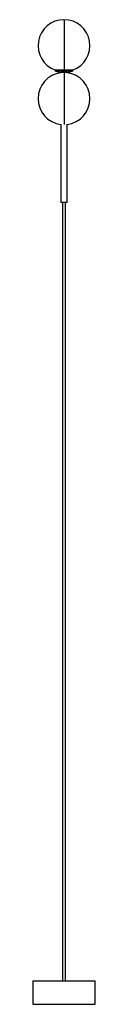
# Paper-space layout '_Izquierda' of a CAD drawing. Header units: inches. Extents: x -2.4 to 2.4, y -68.7 to 6.
import ezdxf

# ---------------------------------------------------------------- set-up
doc = ezdxf.new("R2010")
doc.units = ezdxf.units.IN
doc.header["$MEASUREMENT"] = 0

psp = doc.layouts.new('_Izquierda')

# ---------------------------------------------------------------- linework, layer by layer
at = {"color": 7, "linetype": 'Continuous', "lineweight": 25}
for p, q in [((-0.644, 2.073), (-0.644, 2.156)), ((-0.23, 1.982), (-0.23, 1.949)), ((0.23, 1.954), (0.23, 1.982)), ((0.644, 2.156), (0.644, 2.073)), ((-0.23, -1.954), (-0.23, -7.874)), ((0.23, -7.874), (0.23, -1.949)), ((-0.118, -7.874), (-0.118, -66.929)), ((0.118, -66.929), (0.118, -7.874)), ((-2.36, -66.929), (-2.36, -68.699)), ((-2.36, -66.929), (2.36, -66.929)), ((2.36, -68.699), (2.36, -66.929)), ((-2.36, -68.699), (2.36, -68.699))]:
    psp.add_line(p, q, dxfattribs=at)
for centre, radius, start, end in [((0, 4.016), 1.969, 289.10816, 250.8946), ((0, 0), 1.969, 96.73422, 263.27784), ((0, 4.016), 2.047, 251.65197, 263.54086), ((0, 4.016), 2.047, 276.46061, 288.34711), ((0, 0), 1.969, 276.73501, 83.27823)]:
    psp.add_arc(centre, radius, start, end, dxfattribs=at)
for points, knots in [([(0, 5.984), (0, 5.984), (0, 5.819), (0, 5.218), (0, 4.801), (0, 3.884), (0, 3.412), (0, 2.611), (0, 2.308), (0, 2.156)], [0, 0, 0, 0, 0.25, 0.25, 0.5, 0.5, 0.75, 0.75, 1, 1, 1, 1]), ([(0, 2.156), (-0.171, 2.156), (-0.335, 2.156), (-0.576, 2.156), (-0.644, 2.156), (-0.644, 2.156)], [0, 0, 0, 0, 0.5, 0.5, 1, 1, 1, 1]), ([(0, 2.073), (-0.171, 2.073), (-0.335, 2.073), (-0.576, 2.073), (-0.644, 2.073), (-0.644, 2.073)], [0, 0, 0, 0, 0.5, 0.5, 1, 1, 1, 1]), ([(0, 1.982), (-0.061, 1.982), (-0.12, 1.982), (-0.206, 1.982), (-0.23, 1.982), (-0.23, 1.982)], [0, 0, 0, 0, 0.5, 0.5, 1, 1, 1, 1]), ([(0.644, 2.156), (0.644, 2.156), (0.576, 2.156), (0.335, 2.156), (0.171, 2.156), (0, 2.156)], [0, 0, 0, 0, 0.5, 0.5, 1, 1, 1, 1]), ([(0.644, 2.073), (0.644, 2.073), (0.576, 2.073), (0.335, 2.073), (0.171, 2.073), (0, 2.073)], [0, 0, 0, 0, 0.5, 0.5, 1, 1, 1, 1]), ([(0.23, 1.982), (0.23, 1.982), (0.206, 1.982), (0.12, 1.982), (0.061, 1.982), (0, 1.982)], [0, 0, 0, 0, 0.5, 0.5, 1, 1, 1, 1]), ([(0, 1.953), (0, 1.943), (0, 1.922), (0, 1.851), (0, 1.751), (0, 1.621), (0, 1.466), (0, 1.287), (0, 1.088), (0, 0.871), (0, 0.64), (0, 0.399), (0, 0.151), (0, -0.099), (0, -0.347), (0, -0.59), (0, -0.823), (0, -1.043), (0, -1.247), (0, -1.43), (0, -1.591), (0, -1.725), (0, -1.833), (0, -1.909), (0, -1.948), (0, -1.954), (0, -1.954)], [0, 0, 0, 0, 0.03771, 0.081303, 0.124895, 0.168488, 0.21208, 0.255673, 0.299265, 0.342858, 0.386451, 0.430043, 0.473636, 0.517228, 0.560821, 0.604413, 0.648006, 0.691599, 0.735191, 0.778784, 0.822376, 0.865969, 0.909562, 0.953154, 0.996747, 1, 1, 1, 1]), ([(0.23, -7.874), (0.23, -7.874), (0.206, -7.874), (0.12, -7.874), (0.061, -7.874), (-0.061, -7.874), (-0.12, -7.874), (-0.206, -7.874), (-0.23, -7.874), (-0.23, -7.874)], [0, 0, 0, 0, 0.25, 0.25, 0.5, 0.5, 0.75, 0.75, 1, 1, 1, 1])]:
    psp.add_open_spline(points, degree=3, knots=knots, dxfattribs=at)
psp.add_open_spline([(0, 1.982), (0, 1.997), (0, 2.028), (0, 2.073)], degree=3, dxfattribs=at)

doc.saveas('drawing.dxf')
